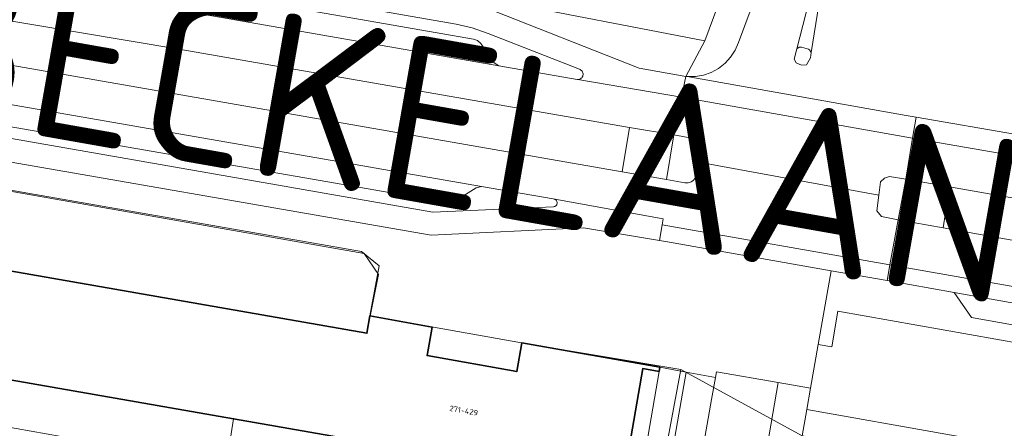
# Model space of a CAD drawing. Header units: metres. Extents: x 2514 to 227642, y 1683 to 852646.
# Tile 88 of 256: x 113734 to 113824, y 426171 to 426208. Entities that reach past the tile are written whole.
import ezdxf
from ezdxf.enums import TextEntityAlignment as Align
from ezdxf.lldxf.tags import DXFTag

# ---------------------------------------------------------------- set-up
doc = ezdxf.new("R2010")
doc.units = ezdxf.units.M
for name, color, linetype, lineweight in [('B-WE-GR-GROENVOORZIENING-GV', 252, 'Continuous', 18), ('B-WE-KG-GRENS_PERCEEL-GV', 252, 'KG-PERCEEL', 18), ('B-WE-OG-BEBOUWING-GV', 4, 'Continuous', 35), ('B-WE-OG-BEBOUWING_HUISNUMMER-T25-200', 7, 'Continuous', 25), ('B-WE-OG-BEBOUWING_STRAATNAAM-T1000', 2, 'Continuous', 35), ('B-WE-OG-TERREIN_CULTUURSCHEIDING-GV', 252, 'Continuous', 18), ('B-WE-VH-VERHARDING_ASFALT-GV', 252, 'Continuous', 18), ('B-WE-VH-VERHARDING_BETONSTRAATSTEEN-GV', 252, 'Continuous', 18), ('B-WE-VH-VERHARDING_GESLOTEN-GV', 252, 'Continuous', 18), ('B-WE-VH-VERHARDING_OPEN-GV', 252, 'Continuous', 18), ('B-WE-VH-VERHARDING_TEGEL-GV', 252, 'Continuous', 18)]:
    doc.layers.add(name, color=color, linetype=linetype, lineweight=lineweight)
doc.styles.add('NLCS-ISO-M200-T25', font='NLCS-ISO.ttf', dxfattribs={"height": 0.5})
doc.styles.add('NLCS-ISO-M200-T35', font='NLCS-ISO.ttf', dxfattribs={"height": 0.7})
doc.styles.get("Standard").update_dxf_attribs({"font": 'romans'})
tags = doc.linetypes.add('KG-PERCEEL', pattern='A,5.5,-2,["P",Standard,S=1.8,R=0,X=-0.5,Y=-0.9],-2,5.5,-2,[5,NLCS.SHX,S=0.75,R=0,X=0,Y=0],-2', length=19).pattern_tags.tags
tags[6] = DXFTag(74, 10)

msp = doc.modelspace()

# ---------------------------------------------------------------- linework, layer by layer
at = {"layer": 'B-WE-GR-GROENVOORZIENING-GV'}
for points in [[(113765.405, 426186.806), (113698.383, 426198.501), (113695.28, 426196.616), (113692.941, 426183.446), (113694.835, 426180.399), (113698.561, 426179.737), (113700.778, 426192.273), (113701.162, 426192.201), (113700.895, 426190.708), (113765.897, 426179.362), (113766.178, 426180.937), (113767.012, 426185.487)], [(113794.953, 426175.832), (113792.555, 426176.278), (113792.486, 426175.884), (113781.276, 426110.905), (113781.196, 426110.532), (113783.485, 426110.104)]]:
    msp.add_lwpolyline(points, close=True, dxfattribs=at)
at = {"layer": 'B-WE-KG-GRENS_PERCEEL-GV', "ltscale": 0.2}
for points in [[(113794.464, 426176.071), (113779.971, 426178.481), (113771.968, 426179.907), (113766.187, 426180.915), (113766.968, 426184.699), (113765.661, 426186.634), (113697.741, 426198.572)], [(113800.94, 426124.311), (113803.184, 426137.456), (113805.299, 426149.85), (113802.008, 426150.419), (113805.504, 426170.017), (113794.464, 426176.071), (113782.239, 426110.475), (113781.273, 426105.291)]]:
    msp.add_lwpolyline(points, dxfattribs=at)
at = {"layer": 'B-WE-OG-BEBOUWING-GV'}
msp.add_lwpolyline([(113779.758, 426111.167), (113790.999, 426176.145), (113792.486, 426175.884), (113792.555, 426176.278), (113780, 426178.483), (113779.541, 426175.873), (113771.373, 426177.328), (113771.837, 426179.927), (113766.178, 426180.937), (113765.897, 426179.362), (113700.895, 426190.708), (113701.162, 426192.201), (113700.778, 426192.273), (113698.561, 426179.737), (113698.945, 426179.669), (113699.199, 426181.107), (113753.765, 426171.577), (113769.549, 426168.82)], dxfattribs=at)
at = {"layer": 'B-WE-OG-TERREIN_CULTUURSCHEIDING-GV'}
for points in [[(113798.546, 426211.075), (113778.302, 426214.641), (113777.435, 426209.717), (113796.637, 426205.981)], [(113748.773, 426205.205), (113716.554, 426210.64), (113715.891, 426206.807), (113789.126, 426194.057), (113789.81, 426198.094)], [(113832.731, 426177.137), (113808.77, 426181.38), (113808.195, 426178.122), (113806.969, 426178.339), (113806.267, 426174.363), (113805.926, 426172.432), (113831.234, 426167.944)]]:
    msp.add_lwpolyline(points, close=True, dxfattribs=at)
at = {"layer": 'B-WE-VH-VERHARDING_ASFALT-GV'}
for points in [[(113716.554, 426210.64), (113748.773, 426205.205), (113789.81, 426198.094), (113793.837, 426197.412), (113795.477, 426197.122), (113795.538, 426197.11), (113795.695, 426197.061), (113795.841, 426196.986), (113795.973, 426196.888), (113796.086, 426196.769), (113796.178, 426196.632), (113796.245, 426196.482), (113796.286, 426196.323), (113796.301, 426196.16), (113796.287, 426195.996), (113796.104, 426194.921), (113812.478, 426191.93), (113812.627, 426193.157), (113813.003, 426193.477), (113813.444, 426193.625), (113814.942, 426193.399), (113815.563, 426197.101), (113794.527, 426200.84), (113785.104, 426202.461), (113785.044, 426202.469), (113777.894, 426203.686), (113725.117, 426212.926)], [(113723.481, 426201.905), (113776.332, 426192.707), (113782.845, 426191.589), (113782.929, 426191.57), (113782.987, 426191.558), (113792.865, 426189.783), (113792.765, 426189.226), (113813.499, 426185.585), (113814.257, 426189.687), (113812.739, 426189.984), (113812.304, 426190.492), (113812.478, 426191.93), (113796.104, 426194.921), (113795.92, 426193.846), (113795.887, 426193.701), (113795.832, 426193.563), (113795.755, 426193.435), (113795.66, 426193.321), (113795.547, 426193.224), (113795.421, 426193.145), (113795.284, 426193.087), (113795.139, 426193.052), (113794.991, 426193.04), (113794.835, 426193.052), (113793.156, 426193.346), (113789.126, 426194.057), (113715.891, 426206.807)], [(113885.174, 426185.073), (113815.563, 426197.101), (113814.942, 426193.399), (113818.917, 426192.674), (113861.18, 426185.243), (113862.726, 426184.872), (113862.861, 426184.496), (113862.809, 426184.189), (113862.555, 426183.723), (113862.157, 426183.551), (113848.092, 426186.073), (113829.673, 426186.912), (113818.349, 426188.971), (113814.257, 426189.687), (113813.499, 426185.585), (113874.886, 426174.804)]]:
    msp.add_lwpolyline(points, dxfattribs=at)
for points in [[(113795.035, 426202.726), (113794.913, 426202.738), (113794.527, 426200.84), (113815.563, 426197.101), (113815.886, 426199.024), (113814.961, 426199.184)], [(113813.499, 426185.585), (113792.765, 426189.226), (113792.511, 426187.805), (113793.24, 426187.694), (113808.154, 426185.055), (113813.236, 426184.157)], [(113874.886, 426174.804), (113813.499, 426185.585), (113813.236, 426184.157), (113819.347, 426183.066), (113862.301, 426175.411), (113866.041, 426174.798), (113869.183, 426174.281), (113870.801, 426173.869), (113873.24, 426172.112), (113874.737, 426173.889), (113874.584, 426174.384), (113874.739, 426174.73)]]:
    msp.add_lwpolyline(points, close=True, dxfattribs=at)
at = {"layer": 'B-WE-VH-VERHARDING_BETONSTRAATSTEEN-GV'}
for points in [[(113775.603, 426206.129), (113728.181, 426214.413), (113727.724, 426214.4), (113727.307, 426214.213), (113725.667, 426213.048), (113725.404, 426212.933), (113725.117, 426212.926), (113777.894, 426203.686), (113777.484, 426203.978), (113776.257, 426205.718), (113775.975, 426205.995)], [(113805.458, 426205.385), (113805.246, 426205.39), (113805.032, 426205.258), (113804.786, 426204.307), (113804.958, 426203.961), (113805.45, 426203.764), (113805.915, 426203.792), (113806.253, 426204.42), (113806.329, 426204.901), (113806.188, 426205.151), (113806.1, 426205.219)], [(113776.332, 426192.707), (113723.481, 426201.905), (113725.108, 426199.871), (113725.512, 426199.591), (113725.979, 426199.438), (113773.181, 426191.254), (113773.558, 426191.252), (113773.91, 426191.388), (113775.846, 426192.592)], [(113795.477, 426197.122), (113793.837, 426197.412), (113793.156, 426193.346), (113794.835, 426193.052), (113794.991, 426193.04), (113795.139, 426193.052), (113795.284, 426193.087), (113795.421, 426193.145), (113795.547, 426193.224), (113795.66, 426193.321), (113795.755, 426193.435), (113795.832, 426193.563), (113795.887, 426193.701), (113795.92, 426193.846), (113796.104, 426194.921), (113796.287, 426195.996), (113796.301, 426196.16), (113796.286, 426196.323), (113796.245, 426196.482), (113796.178, 426196.632), (113796.086, 426196.769), (113795.973, 426196.888), (113795.841, 426196.986), (113795.695, 426197.061), (113795.538, 426197.11)], [(113814.942, 426193.399), (113813.444, 426193.625), (113813.003, 426193.477), (113812.627, 426193.157), (113812.478, 426191.93), (113812.304, 426190.492), (113812.739, 426189.984), (113814.257, 426189.687)], [(113861.18, 426185.243), (113818.917, 426192.674), (113818.349, 426188.971), (113829.673, 426186.912), (113848.092, 426186.073), (113862.157, 426183.551), (113862.555, 426183.723), (113862.809, 426184.189), (113862.861, 426184.496), (113862.726, 426184.872)], [(113862.301, 426175.411), (113819.347, 426183.066), (113820.922, 426180.796), (113859.628, 426173.882)], [(113769.549, 426168.82), (113753.765, 426171.577), (113753.088, 426167.313), (113752.775, 426165.337), (113760.454, 426164.119), (113764.195, 426163.525), (113764.101, 426162.989), (113769.098, 426162.11), (113769.948, 426166.949), (113769.714, 426167.204), (113769.533, 426167.55), (113769.448, 426167.932)]]:
    msp.add_lwpolyline(points, close=True, dxfattribs=at)
msp.add_lwpolyline([(113785.881, 426079.628), (113789.664, 426098.072), (113791.741, 426108.95), (113793.801, 426120.846), (113794.069, 426122.322), (113794.441, 426124.376), (113799.225, 426151.627), (113799.428, 426152.65), (113799.698, 426154.176), (113802.492, 426170.118), (113803.323, 426174.883), (113797.724, 426175.866), (113797.63, 426175.346), (113797.264, 426173.331), (113786.136, 426109.939), (113785.074, 426105.075), (113780.599, 426083.027), (113780.474, 426082.122), (113780.226, 426081.242), (113780.101, 426080.645)], dxfattribs=at)
at = {"layer": 'B-WE-VH-VERHARDING_GESLOTEN-GV'}
msp.add_lwpolyline([(113825.014, 426197.447), (113815.886, 426199.024), (113815.563, 426197.101), (113885.174, 426185.073), (113885.453, 426186.773), (113885.003, 426186.847), (113878.948, 426187.907), (113863.966, 426190.436), (113843.514, 426194.113)], close=True, dxfattribs=at)
at = {"layer": 'B-WE-VH-VERHARDING_OPEN-GV'}
for points in [[(113804.958, 426203.961), (113804.786, 426204.307), (113805.032, 426205.258), (113806.128, 426209.503), (113806.403, 426210.568), (113806.679, 426210.664), (113806.973, 426210.597), (113807.196, 426210.354), (113807.019, 426209.238), (113806.329, 426204.901), (113806.253, 426204.42), (113805.915, 426203.792), (113805.45, 426203.764)], [(113806.206, 426209.319), (113806.128, 426209.503), (113805.032, 426205.258), (113805.246, 426205.39), (113805.458, 426205.385), (113806.1, 426205.219), (113806.188, 426205.151), (113806.329, 426204.901), (113807.019, 426209.238), (113806.696, 426209.206), (113806.473, 426209.227)], [(113753.765, 426171.577), (113699.199, 426181.107), (113698.945, 426179.669), (113698.561, 426179.737), (113694.835, 426180.399), (113694.363, 426177.739), (113753.088, 426167.313)]]:
    msp.add_lwpolyline(points, close=True, dxfattribs=at)
at = {"layer": 'B-WE-VH-VERHARDING_TEGEL-GV'}
for points in [[(113718.357, 426225.16), (113742.943, 426220.809), (113743.986, 426220.615), (113743.006, 426215.05), (113743.896, 426214.9), (113744.88, 426220.472), (113777.528, 426214.753), (113776.519, 426209.072), (113790.665, 426203.476), (113794.913, 426202.738), (113796.637, 426205.981), (113777.435, 426209.717), (113778.302, 426214.641), (113798.546, 426211.075)], [(113728.181, 426214.413), (113775.603, 426206.129), (113775.975, 426205.995), (113776.257, 426205.718), (113777.484, 426203.978), (113777.894, 426203.686), (113785.044, 426202.469), (113785.104, 426202.461), (113785.183, 426202.468), (113785.259, 426202.487), (113785.331, 426202.519), (113785.397, 426202.563), (113785.454, 426202.617), (113785.502, 426202.68), (113785.538, 426202.75), (113785.562, 426202.825), (113785.574, 426202.903), (113785.572, 426202.982), (113785.557, 426203.059), (113785.53, 426203.133), (113785.49, 426203.201), (113785.44, 426203.262), (113785.38, 426203.313), (113785.312, 426203.354), (113785.239, 426203.383), (113776.919, 426206.647), (113775.49, 426207.162), (113774.008, 426207.492), (113720.173, 426216.905)], [(113720.173, 426216.905), (113774.008, 426207.492), (113775.49, 426207.162), (113776.919, 426206.647), (113785.239, 426203.383), (113785.312, 426203.354), (113785.38, 426203.313), (113785.44, 426203.262), (113785.49, 426203.201), (113785.53, 426203.133), (113785.557, 426203.059), (113785.572, 426202.982), (113785.574, 426202.903), (113785.562, 426202.825), (113785.538, 426202.75), (113785.502, 426202.68), (113785.454, 426202.617), (113785.397, 426202.563), (113785.331, 426202.519), (113785.259, 426202.487), (113785.183, 426202.468), (113785.104, 426202.461), (113794.527, 426200.84), (113794.913, 426202.738), (113790.665, 426203.476), (113776.519, 426209.072)], [(113799.008, 426212.297), (113798.546, 426211.075), (113796.637, 426205.981), (113794.913, 426202.738), (113795.035, 426202.726), (113795.788, 426202.727), (113796.531, 426202.852), (113797.242, 426203.1), (113797.903, 426203.461), (113798.494, 426203.928), (113799, 426204.486), (113799.407, 426205.12), (113799.702, 426205.813), (113801.927, 426211.785)], [(113727.278, 426198.181), (113771.907, 426190.384), (113782.882, 426190.881), (113782.941, 426190.889), (113782.998, 426190.907), (113783.051, 426190.934), (113783.099, 426190.97), (113783.14, 426191.014), (113783.173, 426191.064), (113783.197, 426191.119), (113783.211, 426191.177), (113783.215, 426191.236), (113783.209, 426191.296), (113783.193, 426191.353), (113783.167, 426191.407), (113783.132, 426191.456), (113783.09, 426191.498), (113783.041, 426191.533), (113782.987, 426191.558), (113782.929, 426191.57), (113782.845, 426191.589), (113776.332, 426192.707), (113775.846, 426192.592), (113773.91, 426191.388), (113773.558, 426191.252), (113773.181, 426191.254), (113725.979, 426199.438)], [(113698.383, 426198.501), (113765.405, 426186.806), (113767.012, 426185.487), (113766.178, 426180.937), (113771.837, 426179.927), (113771.373, 426177.328), (113779.541, 426175.873), (113780, 426178.483), (113792.555, 426176.278), (113794.953, 426175.832), (113797.63, 426175.346), (113797.724, 426175.866), (113803.323, 426174.883), (113806.267, 426174.363), (113806.969, 426178.339), (113808.154, 426185.055), (113793.24, 426187.694), (113792.511, 426187.805), (113785.614, 426188.944), (113771.746, 426188.276), (113727.042, 426196.051)], [(113727.042, 426196.051), (113771.746, 426188.276), (113785.614, 426188.944), (113792.511, 426187.805), (113792.765, 426189.226), (113792.865, 426189.783), (113782.987, 426191.558), (113783.041, 426191.533), (113783.09, 426191.498), (113783.132, 426191.456), (113783.167, 426191.407), (113783.193, 426191.353), (113783.209, 426191.296), (113783.215, 426191.236), (113783.211, 426191.177), (113783.197, 426191.119), (113783.173, 426191.064), (113783.14, 426191.014), (113783.099, 426190.97), (113783.051, 426190.934), (113782.998, 426190.907), (113782.941, 426190.889), (113782.882, 426190.881), (113771.907, 426190.384), (113727.278, 426198.181)]]:
    msp.add_lwpolyline(points, dxfattribs=at)
for points in [[(113793.837, 426197.412), (113789.81, 426198.094), (113789.126, 426194.057), (113793.156, 426193.346)], [(113818.917, 426192.674), (113814.942, 426193.399), (113814.257, 426189.687), (113818.349, 426188.971)], [(113813.236, 426184.157), (113808.154, 426185.055), (113806.969, 426178.339), (113808.195, 426178.122), (113808.77, 426181.38), (113832.731, 426177.137), (113834.142, 426176.888), (113858.639, 426172.551), (113863.216, 426171.848), (113861.638, 426162.676), (113861.273, 426160.554), (113850.23, 426096.14), (113852.382, 426095.75), (113852.646, 426097.024), (113853.781, 426102.508), (113860.712, 426142.69), (113864.348, 426164.598), (113866.041, 426174.798), (113862.301, 426175.411), (113859.628, 426173.882), (113820.922, 426180.796), (113819.347, 426183.066)], [(113834.142, 426176.888), (113832.731, 426177.137), (113831.234, 426167.944), (113805.926, 426172.432), (113805.504, 426170.017), (113842.247, 426163.65), (113842.274, 426163.798), (113850.173, 426162.43), (113850.841, 426162.317), (113859.602, 426160.836), (113861.273, 426160.554), (113861.638, 426162.676), (113852.808, 426164.207), (113850.196, 426164.659), (113832.524, 426167.721)], [(113797.63, 426175.346), (113794.953, 426175.832), (113783.485, 426110.104), (113782.6, 426105.149), (113781.919, 426103.753), (113777.841, 426083.585), (113780.599, 426083.027), (113785.074, 426105.075), (113784.523, 426105.19), (113785.513, 426110.056), (113786.136, 426109.939), (113797.264, 426173.331)], [(113806.267, 426174.363), (113803.323, 426174.883), (113802.492, 426170.118), (113799.698, 426154.176), (113800.436, 426154.046), (113800.166, 426152.519), (113799.428, 426152.65), (113799.225, 426151.627), (113799.203, 426151.395), (113799.219, 426151.163), (113799.271, 426150.936), (113799.357, 426150.72), (113799.477, 426150.521), (113799.627, 426150.342), (113799.803, 426150.19), (113800.001, 426150.068), (113800.216, 426149.978), (113800.442, 426149.923), (113801.875, 426149.676), (113805.504, 426170.017), (113805.926, 426172.432)]]:
    msp.add_lwpolyline(points, close=True, dxfattribs=at)

# ---------------------------------------------------------------- texts
at = {"layer": 'B-WE-OG-BEBOUWING_HUISNUMMER-T25-200', "style": 'NLCS-ISO-M200-T25'}
msp.add_text('271-429', height=0.5, rotation=350, dxfattribs=at).set_placement((113774.71, 426172.325), align=Align.MIDDLE)
at = {"layer": 'B-WE-OG-BEBOUWING_STRAATNAAM-T1000', "style": 'NLCS-ISO-M200-T35'}
msp.add_text('THORBECKELAAN', height=15, rotation=350, dxfattribs=at).set_placement((113750.846, 426202.329), align=Align.MIDDLE)

doc.saveas('drawing.dxf')
